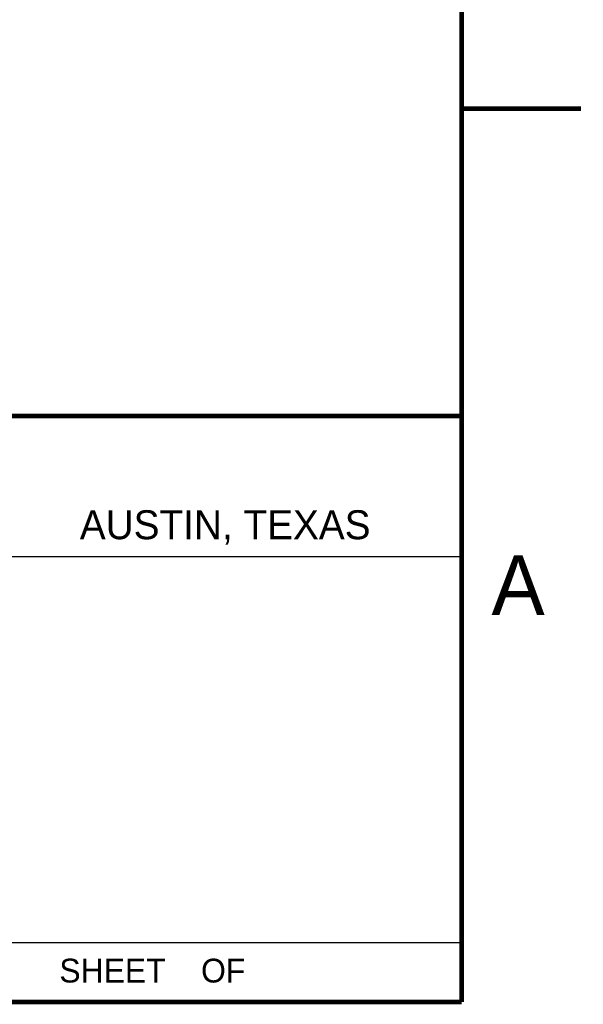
# Model space of a CAD drawing. Header units: inches. Extents: x 0 to 22, y 0 to 17.
# Tile 31 of 59: x 19.6 to 22, y 0.5 to 4.6. Entities that reach past the tile are written whole.
import ezdxf

# ---------------------------------------------------------------- set-up
doc = ezdxf.new("R2010")
doc.units = ezdxf.units.IN
doc.header["$LTSCALE"] = 1.21
doc.header["$MEASUREMENT"] = 0
doc.layers.get('0').update_dxf_attribs({"linetype": 'CONTINUOUS'})
doc.styles.add('TEXTSTYLE_2', font='txt')

msp = doc.modelspace()

# ---------------------------------------------------------------- linework, layer by layer
at = {"color": 2, "linetype": 'CONTINUOUS'}
for p, q in [((16.375, 2.96), (21.5, 2.96)), ((16.7288, 2.37), (21.5, 2.37)), ((16.375, 0.75), (21.5, 0.75))]:
    msp.add_line(p, q, dxfattribs=at)
at = {"color": 7, "linetype": 'CONTINUOUS', "const_width": 0.02}
for points in [[(21.5, 0.5), (21.5, 16.5)], [(22, 4.25), (21.5, 4.25)], [(13.6, 2.9595), (21.5, 2.96)], [(0.5, 0.5), (21.5, 0.5)]]:
    msp.add_lwpolyline(points, dxfattribs=at)

# ---------------------------------------------------------------- texts
at = {"color": 2, "linetype": 'CONTINUOUS', "attachment_point": 1, "line_spacing_factor": 0.9, "style": 'TEXTSTYLE_2'}
for s, insert, char_height, width in [('AUSTIN, TEXAS', (19.898, 2.5642), 0.121576, 1.580488), ('A', (21.625, 2.375), 0.25, 0.25), ('SHEET    OF', (19.8121, 0.6815), 0.1, 1.1)]:
    msp.add_mtext(s, dxfattribs=dict(at, insert=insert, char_height=char_height, width=width))

doc.saveas('drawing.dxf')
